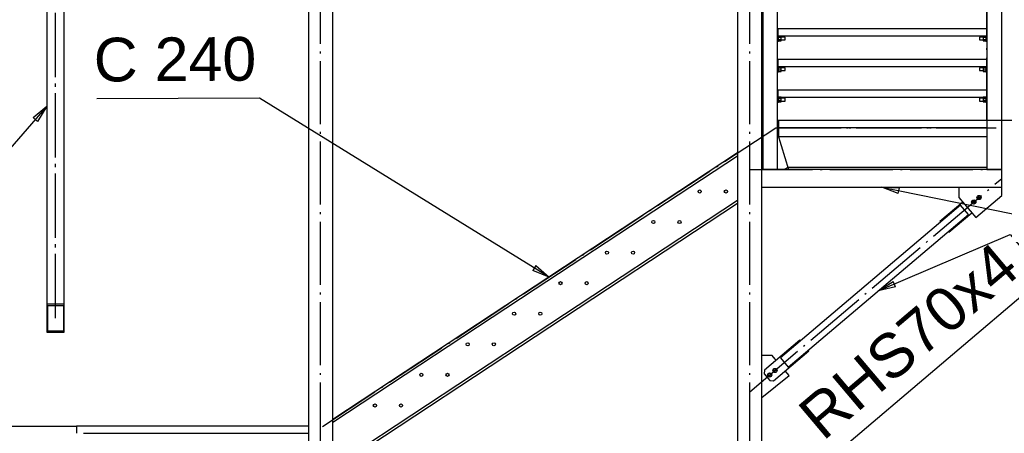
# Paper-space layout 'A0 Advance Steel' of a CAD drawing. Header units: millimetres. Extents: x 209 to 803, y 321 to 741.
# Tile 39 of 52: x 454 to 511, y 573 to 597. Entities that reach past the tile are written whole.
import ezdxf

# ---------------------------------------------------------------- set-up
doc = ezdxf.new("R2010")
doc.units = ezdxf.units.MM
doc.linetypes.add('ACAD_ISO04W100', pattern=[30, 24, -3, 0, -3])
doc.layers.get('0').update_dxf_attribs({"linetype": 'CONTINUOUS'})
for name, color, linetype in [('AS_Belki', 145, 'CONTINUOUS'), ('AS_Blachy', 30, 'CONTINUOUS'), ('AS_INS_ON', 7, 'CONTINUOUS'), ('AS_Kraty', 9, 'CONTINUOUS'), ('AS_Schody', 253, 'CONTINUOUS'), ('AS_Sruby', 9, 'CONTINUOUS')]:
    doc.layers.add(name, color=color, linetype=linetype)
doc.styles.add('Arial', font='arial.ttf')

psp = doc.layouts.new('A0 Advance Steel')

# ---------------------------------------------------------------- linework, layer by layer
at = {"color": 0, "linetype": 'ByBlock', "lineweight": -2}
for p, q in [((454.82, 591.29), (455.603, 591.933)), ((455.603, 591.933), (455.071, 591.07)), ((454.82, 591.29), (455.071, 591.07)), ((504.425, 586.945), (503.478, 587.307)), ((503.478, 587.307), (504.491, 587.272)), ((504.425, 586.945), (504.491, 587.272)), ((483.639, 582.824), (483.464, 582.541)), ((483.639, 582.824), (484.403, 582.157)), ((484.403, 582.157), (483.464, 582.541)), ((503.278, 581.363), (504.132, 581.909)), ((504.263, 581.602), (503.278, 581.363)), ((504.263, 581.602), (504.132, 581.909))]:
    psp.add_line(p, q, dxfattribs=at)
at = {"color": 7}
for points in [[(484.403, 582.157), (467.8, 592.407), (458.48, 592.351)], [(455.603, 591.933), (448.699, 584.02), (431.809, 584.02)], [(503.478, 587.307), (523.559, 583.229), (540.448, 583.229)], [(503.278, 581.363), (510.83, 584.585), (512.848, 582.199), (500.96, 572.141)]]:
    psp.add_lwpolyline(points, dxfattribs=at)
at = {"layer": 'AS_Belki', "color": 10, "linetype": 'ACAD_ISO04W100', "ltscale": 0.15}
for p, q in [((471.303, 416.114), (471.303, 673.767)), ((471.303, 416.114), (471.303, 673.767)), ((495.903, 416.114), (495.903, 673.767)), ((495.903, 416.114), (495.903, 673.767)), ((456.103, 579.884), (456.103, 605.616)), ((456.103, 579.806), (456.103, 605.616)), ((497.554, 590.707), (509.554, 590.707)), ((495.903, 588.307), (510.353, 588.307)), ((495.903, 575.582), (510.353, 587.807))]:
    psp.add_line(p, q, dxfattribs=at)
at = {"layer": 'AS_Belki', "linetype": 'Continuous', "ltscale": 0.15}
for p, q in [((496.603, 571.116), (496.603, 605.814)), ((470.603, 605.116), (470.603, 555.188)), ((472.003, 554.267), (472.003, 605.116)), ((495.203, 605.116), (495.203, 571.116)), ((455.603, 603.251), (455.603, 580.616)), ((456.603, 580.616), (456.603, 603.251)), ((509.503, 590.707), (497.554, 590.707)), ((497.554, 590.707), (497.554, 590.207)), ((497.554, 590.207), (509.503, 590.207)), ((510.353, 588.307), (496.603, 588.307)), ((510.353, 587.307), (510.353, 588.307)), ((496.603, 587.307), (510.353, 587.307)), ((507.989, 586.266), (497.662, 577.529)), ((508.441, 585.732), (507.989, 586.266)), ((498.114, 576.994), (508.441, 585.732)), ((455.603, 580.616), (456.603, 580.616)), ((455.603, 580.616), (455.603, 578.997)), ((455.653, 580.535), (456.553, 580.535)), ((455.653, 579.078), (455.653, 580.535)), ((456.553, 580.535), (456.553, 579.078)), ((456.603, 578.997), (456.603, 580.616)), ((455.603, 578.997), (456.603, 578.997)), ((455.653, 579.078), (456.553, 579.078)), ((497.662, 577.529), (498.114, 576.994))]:
    psp.add_line(p, q, dxfattribs=at)
at = {"layer": 'AS_Blachy', "linetype": 'Continuous', "ltscale": 0.15}
for p, q in [((497.533, 596.364), (497.503, 596.364)), ((497.533, 595.964), (497.533, 596.364)), ((509.503, 596.364), (509.473, 596.364)), ((509.473, 596.364), (509.473, 595.964)), ((497.503, 595.964), (497.533, 595.964)), ((497.503, 595.664), (497.533, 595.664)), ((497.533, 595.664), (497.533, 595.964)), ((509.473, 595.964), (509.503, 595.964)), ((509.473, 595.964), (509.473, 595.664)), ((509.473, 595.664), (509.503, 595.664)), ((497.533, 594.614), (497.503, 594.614)), ((497.533, 594.214), (497.533, 594.614)), ((509.503, 594.614), (509.473, 594.614)), ((509.473, 594.614), (509.473, 594.214)), ((497.503, 594.214), (497.533, 594.214)), ((497.503, 593.914), (497.533, 593.914)), ((497.533, 593.914), (497.533, 594.214)), ((509.473, 594.214), (509.503, 594.214)), ((509.473, 594.214), (509.473, 593.914)), ((509.473, 593.914), (509.503, 593.914)), ((497.533, 592.864), (497.503, 592.864)), ((497.533, 592.464), (497.533, 592.864)), ((509.503, 592.864), (509.473, 592.864)), ((509.473, 592.864), (509.473, 592.464)), ((497.503, 592.464), (497.533, 592.464)), ((497.533, 592.164), (497.533, 592.464)), ((509.473, 592.464), (509.503, 592.464)), ((509.473, 592.464), (509.473, 592.164)), ((497.503, 592.164), (497.533, 592.164)), ((509.473, 592.164), (509.503, 592.164)), ((507.893, 587.307), (507.893, 586.708)), ((510.353, 586.825), (510.353, 587.307)), ((507.893, 586.708), (508.862, 585.563)), ((508.862, 585.563), (510.353, 586.825)), ((508.119, 586.441), (506.812, 585.335)), ((507.328, 584.725), (508.636, 585.831)), ((506.812, 585.335), (506.844, 585.297)), ((507.296, 584.763), (507.328, 584.725)), ((498.775, 578.536), (496.751, 576.824)), ((498.807, 578.498), (498.775, 578.536)), ((497.193, 577.661), (496.603, 577.661)), ((497.359, 577.465), (497.193, 577.661)), ((497.268, 576.213), (499.291, 577.925)), ((499.291, 577.925), (499.259, 577.963)), ((497.422, 577.391), (497.359, 577.465)), ((496.603, 575.266), (498.162, 576.516)), ((496.751, 576.824), (496.734, 576.613)), ((496.734, 576.613), (497.057, 576.231)), ((498.162, 576.516), (497.938, 576.781)), ((497.057, 576.231), (497.268, 576.213))]:
    psp.add_line(p, q, dxfattribs=at)
at = {"layer": 'AS_INS_ON', "color": 7}
for p, q in [((530.187, 591.117), (509.504, 591.117)), ((418.765, 573.614), (457.301, 573.614))]:
    psp.add_line(p, q, dxfattribs=at)
at = {"layer": 'AS_Kraty', "linetype": 'Continuous', "ltscale": 0.15}
for p, q in [((509.473, 596.364), (497.533, 596.364)), ((497.533, 595.964), (509.473, 595.964)), ((509.473, 594.614), (497.533, 594.614)), ((497.533, 594.214), (509.473, 594.214)), ((509.473, 592.864), (497.533, 592.864)), ((497.533, 592.464), (509.473, 592.464)), ((509.503, 591.117), (497.503, 591.117)), ((497.554, 591.117), (497.554, 590.717)), ((497.503, 590.717), (509.503, 590.717)), ((470.603, 573.614), (457.303, 573.614)), ((457.303, 573.614), (457.303, 573.214)), ((457.711, 573.214), (470.603, 573.214))]:
    psp.add_line(p, q, dxfattribs=at)
at = {"layer": 'AS_Schody', "color": 10, "linetype": 'ACAD_ISO04W100', "ltscale": 0.15}
for p, q in [((497.503, 591.114), (497.503, 608.214)), ((509.503, 591.114), (509.503, 608.214)), ((471.403, 573.607), (497.403, 590.707)), ((497.403, 590.707), (510.033, 590.707)), ((497.503, 590.714), (497.503, 590.714)), ((509.503, 590.714), (509.503, 590.714))]:
    psp.add_line(p, q, dxfattribs=at)
at = {"layer": 'AS_Schody', "linetype": 'Continuous', "ltscale": 0.15}
for p, q in [((496.653, 605.814), (496.653, 588.314)), ((497.503, 588.314), (497.503, 605.814)), ((509.503, 605.814), (509.503, 588.314)), ((510.353, 588.314), (510.353, 605.814)), ((497.554, 590.707), (497.503, 590.707)), ((497.503, 590.577), (497.554, 590.577)), ((496.653, 590.214), (496.603, 590.181)), ((496.603, 590.026), (496.653, 590.058)), ((497.503, 590.373), (498.121, 588.307)), ((495.203, 589.26), (483.603, 581.631)), ((483.603, 581.476), (495.203, 589.105)), ((496.653, 588.314), (497.503, 588.314)), ((498.082, 588.437), (497.885, 588.307)), ((509.503, 588.437), (498.082, 588.437)), ((509.503, 588.314), (510.353, 588.314)), ((510.033, 588.307), (510.033, 588.314)), ((495.203, 586.543), (483.603, 578.914)), ((483.603, 578.759), (495.203, 586.388)), ((483.603, 581.631), (472.003, 574.002)), ((472.003, 573.846), (483.603, 581.476)), ((483.603, 578.914), (472.003, 571.285)), ((472.003, 571.129), (483.603, 578.759))]:
    psp.add_line(p, q, dxfattribs=at)
for centre in [(493.039, 587.057), (494.539, 587.057), (490.379, 585.307), (491.879, 585.307), (487.718, 583.557), (489.218, 583.557), (485.057, 581.807), (486.557, 581.807), (482.396, 580.057), (483.896, 580.057), (479.735, 578.307), (481.235, 578.307), (477.074, 576.557), (478.574, 576.557), (474.414, 574.807), (475.914, 574.807)]:
    psp.add_circle(centre, 0.09, dxfattribs=at)
at = {"layer": 'AS_Sruby', "linetype": 'Continuous', "ltscale": 0.15}
for p, q in [((497.533, 595.664), (497.563, 595.664)), ((497.563, 595.961), (497.563, 595.964)), ((497.563, 595.953), (497.563, 595.961)), ((497.563, 595.939), (497.563, 595.953)), ((497.711, 595.948), (497.563, 595.948)), ((497.563, 595.92), (497.563, 595.939)), ((497.563, 595.897), (497.563, 595.92)), ((497.563, 595.871), (497.563, 595.897)), ((497.563, 595.881), (497.711, 595.881)), ((497.563, 595.843), (497.563, 595.871)), ((497.563, 595.814), (497.563, 595.843)), ((497.563, 595.785), (497.563, 595.814)), ((497.563, 595.757), (497.563, 595.785)), ((497.563, 595.731), (497.563, 595.757)), ((497.711, 595.747), (497.563, 595.747)), ((497.563, 595.708), (497.563, 595.731)), ((497.563, 595.689), (497.563, 595.708)), ((497.563, 595.675), (497.563, 595.689)), ((497.563, 595.68), (497.711, 595.68)), ((497.563, 595.667), (497.563, 595.675)), ((497.563, 595.664), (497.563, 595.667)), ((497.711, 595.881), (497.711, 595.948)), ((497.928, 595.894), (497.711, 595.894)), ((497.711, 595.747), (497.711, 595.881)), ((497.711, 595.68), (497.711, 595.747)), ((497.711, 595.734), (497.928, 595.734)), ((497.928, 595.888), (497.928, 595.894)), ((497.928, 595.871), (497.928, 595.888)), ((497.928, 595.845), (497.928, 595.871)), ((497.928, 595.814), (497.928, 595.845)), ((497.928, 595.783), (497.928, 595.814)), ((497.928, 595.757), (497.928, 595.783)), ((497.928, 595.74), (497.928, 595.757)), ((497.928, 595.734), (497.928, 595.74)), ((509.295, 595.894), (509.078, 595.894)), ((509.078, 595.894), (509.078, 595.888)), ((509.078, 595.888), (509.078, 595.871)), ((509.078, 595.871), (509.078, 595.845)), ((509.078, 595.845), (509.078, 595.814)), ((509.078, 595.814), (509.078, 595.783)), ((509.078, 595.783), (509.078, 595.757)), ((509.078, 595.757), (509.078, 595.74)), ((509.078, 595.74), (509.078, 595.734)), ((509.078, 595.734), (509.295, 595.734)), ((509.443, 595.948), (509.295, 595.948)), ((509.295, 595.948), (509.295, 595.881)), ((509.295, 595.881), (509.443, 595.881)), ((509.295, 595.881), (509.295, 595.747)), ((509.443, 595.747), (509.295, 595.747)), ((509.295, 595.747), (509.295, 595.68)), ((509.295, 595.68), (509.443, 595.68)), ((509.443, 595.964), (509.443, 595.961)), ((509.443, 595.961), (509.443, 595.953)), ((509.443, 595.953), (509.443, 595.939)), ((509.443, 595.939), (509.443, 595.92)), ((509.443, 595.92), (509.443, 595.897)), ((509.443, 595.897), (509.443, 595.871)), ((509.443, 595.871), (509.443, 595.843)), ((509.443, 595.843), (509.443, 595.814)), ((509.443, 595.814), (509.443, 595.785)), ((509.443, 595.785), (509.443, 595.757)), ((509.443, 595.757), (509.443, 595.731)), ((509.443, 595.731), (509.443, 595.708)), ((509.443, 595.708), (509.443, 595.689)), ((509.443, 595.689), (509.443, 595.675)), ((509.443, 595.675), (509.443, 595.667)), ((509.443, 595.667), (509.443, 595.664)), ((509.443, 595.664), (509.473, 595.664)), ((497.533, 593.914), (497.563, 593.914)), ((497.563, 594.211), (497.563, 594.214)), ((497.563, 594.203), (497.563, 594.211)), ((497.563, 594.189), (497.563, 594.203)), ((497.711, 594.198), (497.563, 594.198)), ((497.563, 594.17), (497.563, 594.189)), ((497.563, 594.147), (497.563, 594.17)), ((497.563, 594.121), (497.563, 594.147)), ((497.563, 594.131), (497.711, 594.131)), ((497.563, 594.093), (497.563, 594.121)), ((497.563, 594.064), (497.563, 594.093)), ((497.563, 594.035), (497.563, 594.064)), ((497.563, 594.007), (497.563, 594.035)), ((497.563, 593.981), (497.563, 594.007)), ((497.711, 593.997), (497.563, 593.997)), ((497.563, 593.958), (497.563, 593.981)), ((497.563, 593.939), (497.563, 593.958)), ((497.563, 593.925), (497.563, 593.939)), ((497.563, 593.93), (497.711, 593.93)), ((497.563, 593.917), (497.563, 593.925)), ((497.563, 593.914), (497.563, 593.917)), ((497.711, 594.131), (497.711, 594.198)), ((497.928, 594.144), (497.711, 594.144)), ((497.711, 593.997), (497.711, 594.131)), ((497.711, 593.93), (497.711, 593.997)), ((497.711, 593.984), (497.928, 593.984)), ((497.928, 594.138), (497.928, 594.144)), ((497.928, 594.121), (497.928, 594.138)), ((497.928, 594.095), (497.928, 594.121)), ((497.928, 594.064), (497.928, 594.095)), ((497.928, 594.033), (497.928, 594.064)), ((497.928, 594.007), (497.928, 594.033)), ((497.928, 593.99), (497.928, 594.007)), ((497.928, 593.984), (497.928, 593.99)), ((509.295, 594.144), (509.078, 594.144)), ((509.078, 594.144), (509.078, 594.138)), ((509.078, 594.138), (509.078, 594.121)), ((509.078, 594.121), (509.078, 594.095)), ((509.078, 594.095), (509.078, 594.064)), ((509.078, 594.064), (509.078, 594.033)), ((509.078, 594.033), (509.078, 594.007)), ((509.078, 594.007), (509.078, 593.99)), ((509.078, 593.99), (509.078, 593.984)), ((509.078, 593.984), (509.295, 593.984)), ((509.443, 594.198), (509.295, 594.198)), ((509.295, 594.198), (509.295, 594.131)), ((509.295, 594.131), (509.443, 594.131)), ((509.295, 594.131), (509.295, 593.997)), ((509.443, 593.997), (509.295, 593.997)), ((509.295, 593.997), (509.295, 593.93)), ((509.295, 593.93), (509.443, 593.93)), ((509.443, 594.214), (509.443, 594.211)), ((509.443, 594.211), (509.443, 594.203)), ((509.443, 594.203), (509.443, 594.189)), ((509.443, 594.189), (509.443, 594.17)), ((509.443, 594.17), (509.443, 594.147)), ((509.443, 594.147), (509.443, 594.121)), ((509.443, 594.121), (509.443, 594.093)), ((509.443, 594.093), (509.443, 594.064)), ((509.443, 594.064), (509.443, 594.035)), ((509.443, 594.035), (509.443, 594.007)), ((509.443, 594.007), (509.443, 593.981)), ((509.443, 593.981), (509.443, 593.958)), ((509.443, 593.958), (509.443, 593.939)), ((509.443, 593.939), (509.443, 593.925)), ((509.443, 593.925), (509.443, 593.917)), ((509.443, 593.917), (509.443, 593.914)), ((509.443, 593.914), (509.473, 593.914)), ((497.563, 592.461), (497.563, 592.464)), ((497.563, 592.453), (497.563, 592.461)), ((497.563, 592.439), (497.563, 592.453)), ((497.711, 592.448), (497.563, 592.448)), ((497.563, 592.42), (497.563, 592.439)), ((497.563, 592.397), (497.563, 592.42)), ((497.563, 592.371), (497.563, 592.397)), ((497.563, 592.381), (497.711, 592.381)), ((497.563, 592.343), (497.563, 592.371)), ((497.563, 592.314), (497.563, 592.343)), ((497.563, 592.285), (497.563, 592.314)), ((497.563, 592.257), (497.563, 592.285)), ((497.563, 592.231), (497.563, 592.257)), ((497.711, 592.247), (497.563, 592.247)), ((497.563, 592.208), (497.563, 592.231)), ((497.563, 592.189), (497.563, 592.208)), ((497.711, 592.381), (497.711, 592.448)), ((497.928, 592.394), (497.711, 592.394)), ((497.711, 592.247), (497.711, 592.381)), ((497.711, 592.18), (497.711, 592.247)), ((497.711, 592.234), (497.928, 592.234)), ((497.928, 592.388), (497.928, 592.394)), ((497.928, 592.371), (497.928, 592.388)), ((497.928, 592.345), (497.928, 592.371)), ((497.928, 592.314), (497.928, 592.345)), ((497.928, 592.283), (497.928, 592.314)), ((497.928, 592.257), (497.928, 592.283)), ((497.928, 592.24), (497.928, 592.257)), ((497.928, 592.234), (497.928, 592.24)), ((509.295, 592.394), (509.078, 592.394)), ((509.078, 592.394), (509.078, 592.388)), ((509.078, 592.388), (509.078, 592.371)), ((509.078, 592.371), (509.078, 592.345)), ((509.078, 592.345), (509.078, 592.314)), ((509.078, 592.314), (509.078, 592.283)), ((509.078, 592.283), (509.078, 592.257)), ((509.078, 592.257), (509.078, 592.24)), ((509.078, 592.24), (509.078, 592.234)), ((509.078, 592.234), (509.295, 592.234)), ((509.443, 592.448), (509.295, 592.448)), ((509.295, 592.448), (509.295, 592.381)), ((509.295, 592.381), (509.443, 592.381)), ((509.295, 592.381), (509.295, 592.247)), ((509.443, 592.247), (509.295, 592.247)), ((509.295, 592.247), (509.295, 592.18)), ((509.443, 592.464), (509.443, 592.461)), ((509.443, 592.461), (509.443, 592.453)), ((509.443, 592.453), (509.443, 592.439)), ((509.443, 592.439), (509.443, 592.42)), ((509.443, 592.42), (509.443, 592.397)), ((509.443, 592.397), (509.443, 592.371)), ((509.443, 592.371), (509.443, 592.343)), ((509.443, 592.343), (509.443, 592.314)), ((509.443, 592.314), (509.443, 592.285)), ((509.443, 592.285), (509.443, 592.257)), ((509.443, 592.257), (509.443, 592.231)), ((509.443, 592.231), (509.443, 592.208)), ((509.443, 592.208), (509.443, 592.189)), ((497.533, 592.164), (497.563, 592.164)), ((497.563, 592.175), (497.563, 592.189)), ((497.563, 592.18), (497.711, 592.18)), ((497.563, 592.167), (497.563, 592.175)), ((497.563, 592.164), (497.563, 592.167)), ((509.295, 592.18), (509.443, 592.18)), ((509.443, 592.189), (509.443, 592.175)), ((509.443, 592.175), (509.443, 592.167)), ((509.443, 592.167), (509.443, 592.164)), ((509.443, 592.164), (509.473, 592.164)), ((508.99, 586.786), (508.956, 586.692)), ((508.956, 586.692), (509.021, 586.615)), ((509.089, 586.804), (508.99, 586.786)), ((509.021, 586.615), (509.12, 586.633)), ((509.154, 586.727), (509.089, 586.804)), ((509.12, 586.633), (509.154, 586.727)), ((508.685, 586.527), (508.651, 586.433)), ((508.651, 586.433), (508.716, 586.357)), ((508.784, 586.545), (508.685, 586.527)), ((508.716, 586.357), (508.814, 586.375)), ((508.848, 586.469), (508.784, 586.545)), ((508.814, 586.375), (508.848, 586.469)), ((496.983, 576.628), (496.949, 576.533)), ((496.949, 576.533), (497.014, 576.457)), ((497.082, 576.645), (496.983, 576.628)), ((497.014, 576.457), (497.113, 576.475)), ((497.147, 576.569), (497.082, 576.645)), ((497.113, 576.475), (497.147, 576.569)), ((497.289, 576.886), (497.255, 576.792)), ((497.255, 576.792), (497.32, 576.715)), ((497.387, 576.904), (497.289, 576.886)), ((497.32, 576.715), (497.418, 576.733)), ((497.452, 576.827), (497.387, 576.904)), ((497.418, 576.733), (497.452, 576.827))]:
    psp.add_line(p, q, dxfattribs=at)
for centre, radius in [((508.75, 586.451), 0.12), ((509.055, 586.709), 0.12), ((509.055, 586.709), 0.06), ((508.75, 586.451), 0.06), ((497.048, 576.551), 0.12), ((497.353, 576.81), 0.12)]:
    psp.add_circle(centre, radius, dxfattribs=at)

# ---------------------------------------------------------------- texts
at = {"color": 7, "style": 'Arial'}
for s, rotation, p in [('C 240', 0.3407, (458.3, 593.35)), ('RHS70x4', 40.2319, (500.105, 572.727))]:
    psp.add_text(s, height=2.5, rotation=rotation, dxfattribs=at).set_placement(p)

doc.saveas('drawing.dxf')
